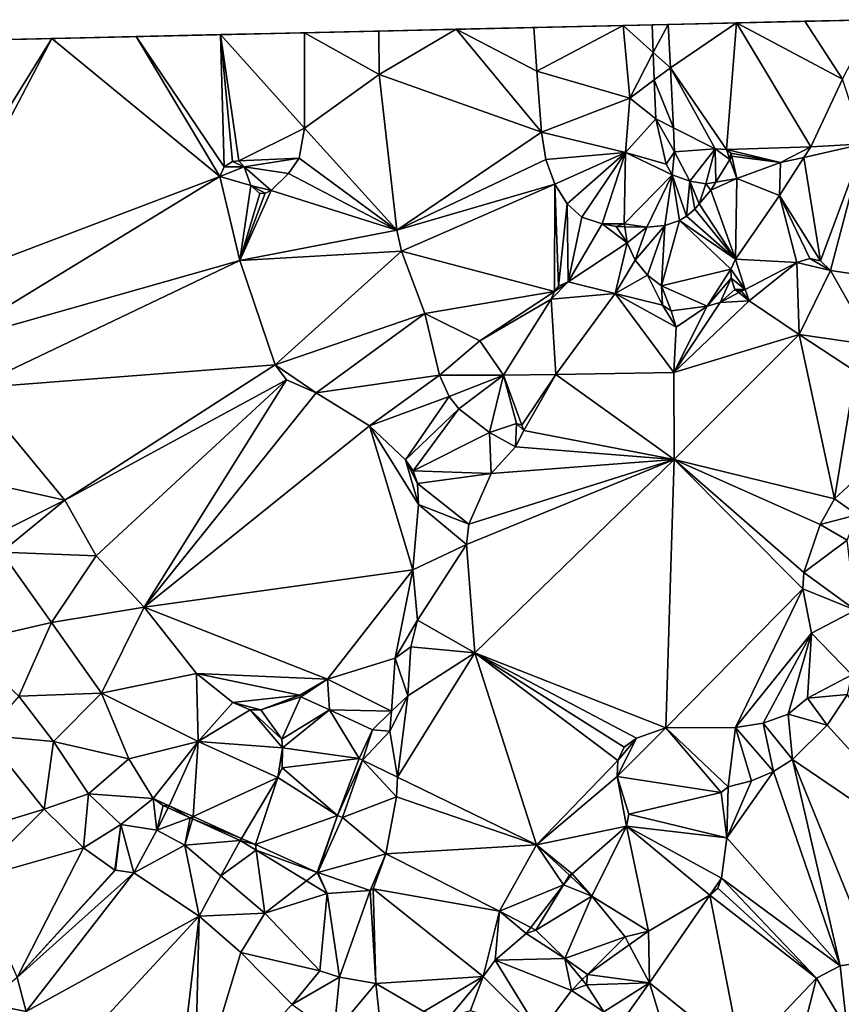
# Model space of a CAD drawing. Header units: inches. Extents: x 572956 to 573089, y 7035613 to 7035744.
# Tile 11 of 13: x 573001 to 573047, y 7035689 to 7035744. Entities that reach past the tile are written whole.
import ezdxf

# ---------------------------------------------------------------- set-up
doc = ezdxf.new("R2010")
doc.units = ezdxf.units.IN
doc.header["$MEASUREMENT"] = 0
doc.layers.add('Terreng_ortofoto', color=10, linetype='Continuous')

msp = doc.modelspace()

# ---------------------------------------------------------------- linework, layer by layer
at = {"layer": 'Terreng_ortofoto'}
for points in [[(573017.28, 7035742.833, 44), (573048.817, 7035743.554, 40.249), (572966.529, 7035741.673, 40.504)], [(573017.28, 7035742.833, 44), (573037.451, 7035743.294, 40.43), (573048.817, 7035743.554, 40.249)], [(573045.028, 7035743.467, 40.31), (573048.817, 7035743.554, 40.249), (573037.451, 7035743.294, 40.43)], [(573041.24, 7035743.38, 40.37), (573045.028, 7035743.467, 40.31), (573037.451, 7035743.294, 40.43)], [(573041.24, 7035743.38, 40.37), (573047.11, 7035740.26, 40.48), (573045.028, 7035743.467, 40.31)], [(573045.028, 7035743.467, 40.31), (573047.11, 7035740.26, 40.48), (573048.817, 7035743.554, 40.249)], [(573017.28, 7035742.833, 44), (573021.397, 7035742.927, 43), (573037.451, 7035743.294, 40.43)], [(573021.41, 7035740.522, 43), (573021.397, 7035742.927, 43), (573017.28, 7035742.833, 44)], [(573021.397, 7035742.927, 43), (573025.692, 7035743.025, 42.476), (573037.451, 7035743.294, 40.43)], [(573021.41, 7035740.522, 43), (573025.692, 7035743.025, 42.476), (573021.397, 7035742.927, 43)], [(573021.41, 7035740.522, 43), (573030.41, 7035737.311, 41.9), (573025.692, 7035743.025, 42.476)], [(573037.451, 7035743.294, 40.43), (573025.692, 7035743.025, 42.476), (573029.987, 7035743.123, 41.951)], [(573025.692, 7035743.025, 42.476), (573030.163, 7035740.704, 41.93), (573029.987, 7035743.123, 41.951)], [(573030.41, 7035737.311, 41.9), (573030.163, 7035740.704, 41.93), (573025.692, 7035743.025, 42.476)], [(573034.942, 7035743.236, 42), (573037.451, 7035743.294, 40.43), (573029.987, 7035743.123, 41.951)], [(573034.942, 7035743.236, 42), (573029.987, 7035743.123, 41.951), (573030.163, 7035740.704, 41.93)], [(573035.31, 7035739.212, 42), (573034.942, 7035743.236, 42), (573030.163, 7035740.704, 41.93)], [(573034.942, 7035743.236, 42), (573036.555, 7035743.273, 41), (573037.451, 7035743.294, 40.43)], [(573034.942, 7035743.236, 42), (573036.615, 7035741.739, 41), (573036.555, 7035743.273, 41)], [(573035.31, 7035739.212, 42), (573036.615, 7035741.739, 41), (573034.942, 7035743.236, 42)], [(573036.555, 7035743.273, 41), (573036.615, 7035741.739, 41), (573037.451, 7035743.294, 40.43)], [(573036.615, 7035741.739, 41), (573037.57, 7035740.885, 40.43), (573037.451, 7035743.294, 40.43)], [(573041.24, 7035743.38, 40.37), (573037.451, 7035743.294, 40.43), (573037.57, 7035740.885, 40.43)], [(573040.68, 7035736.351, 40.49), (573041.24, 7035743.38, 40.37), (573037.57, 7035740.885, 40.43)], [(573045.35, 7035736.51, 40.5), (573041.24, 7035743.38, 40.37), (573040.68, 7035736.351, 40.49)], [(573045.35, 7035736.51, 40.5), (573047.11, 7035740.26, 40.48), (573041.24, 7035743.38, 40.37)], [(572998.603, 7035742.406, 44), (573017.28, 7035742.833, 44), (572966.529, 7035741.673, 40.504)], [(572995.92, 7035728.542, 44), (573003.272, 7035742.512, 44), (572995.22, 7035729.562, 44)], [(572995.22, 7035729.562, 44), (573003.272, 7035742.512, 44), (572998.603, 7035742.406, 44)], [(572995.92, 7035728.542, 44), (573012.58, 7035734.852, 44), (573003.272, 7035742.512, 44)], [(572998.603, 7035742.406, 44), (573012.611, 7035742.726, 44), (573017.28, 7035742.833, 44)], [(572998.603, 7035742.406, 44), (573007.941, 7035742.619, 44), (573012.611, 7035742.726, 44)], [(572998.603, 7035742.406, 44), (573003.272, 7035742.512, 44), (573007.941, 7035742.619, 44)], [(573003.272, 7035742.512, 44), (573012.58, 7035734.852, 44), (573007.941, 7035742.619, 44)], [(573012.82, 7035735.392, 44), (573012.611, 7035742.726, 44), (573007.941, 7035742.619, 44)], [(573012.58, 7035734.852, 44), (573012.82, 7035735.392, 44), (573007.941, 7035742.619, 44)], [(573012.611, 7035742.726, 44), (573017.28, 7035737.542, 44), (573017.28, 7035742.833, 44)], [(573012.82, 7035735.392, 44), (573013.29, 7035735.692, 44), (573012.611, 7035742.726, 44)], [(573013.29, 7035735.692, 44), (573013.64, 7035735.722, 44), (573012.611, 7035742.726, 44)], [(573013.64, 7035735.722, 44), (573017.28, 7035737.542, 44), (573012.611, 7035742.726, 44)], [(573017.28, 7035737.542, 44), (573021.41, 7035740.522, 43), (573017.28, 7035742.833, 44)], [(573035.31, 7035739.212, 42), (573036.675, 7035740.222, 41), (573036.615, 7035741.739, 41)], [(573036.675, 7035740.222, 41), (573037.57, 7035740.885, 40.43), (573036.615, 7035741.739, 41)], [(573035.31, 7035739.212, 42), (573030.163, 7035740.704, 41.93), (573030.41, 7035737.311, 41.9)], [(573036.675, 7035740.222, 41), (573037.734, 7035737.563, 40.43), (573037.57, 7035740.885, 40.43)], [(573040.05, 7035736.4, 40.46), (573040.68, 7035736.351, 40.49), (573037.57, 7035740.885, 40.43)], [(573040.05, 7035736.4, 40.46), (573037.57, 7035740.885, 40.43), (573037.734, 7035737.563, 40.43)], [(573022.39, 7035731.882, 43), (573021.41, 7035740.522, 43), (573017.28, 7035737.542, 44)], [(573022.39, 7035731.882, 43), (573030.41, 7035737.311, 41.9), (573021.41, 7035740.522, 43)], [(573036.76, 7035738.052, 41), (573036.675, 7035740.222, 41), (573035.31, 7035739.212, 42)], [(573036.76, 7035738.052, 41), (573037.734, 7035737.563, 40.43), (573036.675, 7035740.222, 41)], [(573045.35, 7035736.51, 40.5), (573048.3, 7035736.672, 41), (573047.11, 7035740.26, 40.48)], [(573035.07, 7035736.192, 42), (573035.31, 7035739.212, 42), (573030.41, 7035737.311, 41.9)], [(573036.76, 7035738.052, 41), (573035.31, 7035739.212, 42), (573035.07, 7035736.192, 42)], [(573037.33, 7035735.542, 41), (573036.76, 7035738.052, 41), (573035.07, 7035736.192, 42)], [(573037.33, 7035735.542, 41), (573037.8, 7035736.22, 40.43), (573036.76, 7035738.052, 41)], [(573036.76, 7035738.052, 41), (573037.8, 7035736.22, 40.43), (573037.734, 7035737.563, 40.43)], [(573013.64, 7035735.722, 44), (573016.97, 7035735.872, 44), (573017.28, 7035737.542, 44)], [(573022.39, 7035731.882, 43), (573017.28, 7035737.542, 44), (573016.97, 7035735.872, 44)], [(573040.05, 7035736.4, 40.46), (573037.734, 7035737.563, 40.43), (573037.8, 7035736.22, 40.43)], [(573022.39, 7035731.882, 43), (573030.65, 7035735.811, 41.83), (573030.41, 7035737.311, 41.9)], [(573030.65, 7035735.811, 41.83), (573035.07, 7035736.192, 42), (573030.41, 7035737.311, 41.9)], [(573040.05, 7035736.4, 40.46), (573037.8, 7035736.22, 40.43), (573038.64, 7035734.602, 41)], [(573039.53, 7035734.462, 41), (573040.05, 7035736.4, 40.46), (573038.64, 7035734.602, 41)], [(573039.53, 7035734.462, 41), (573040.081, 7035734.551, 40.829), (573040.05, 7035736.4, 40.46)], [(573040.86, 7035735.8, 40.55), (573040.68, 7035736.351, 40.49), (573040.05, 7035736.4, 40.46)], [(573040.86, 7035735.8, 40.55), (573040.05, 7035736.4, 40.46), (573040.081, 7035734.551, 40.829)], [(573043.68, 7035735.632, 41), (573045.35, 7035736.51, 40.5), (573040.68, 7035736.351, 40.49)], [(573040.86, 7035735.8, 40.55), (573040.92, 7035736.16, 40.49), (573040.68, 7035736.351, 40.49)], [(573040.92, 7035736.16, 40.49), (573043.68, 7035735.632, 41), (573040.68, 7035736.351, 40.49)], [(573044.971, 7035735.923, 41), (573045.35, 7035736.51, 40.5), (573043.68, 7035735.632, 41)], [(573045.89, 7035730.192, 42), (573048.3, 7035736.672, 41), (573044.971, 7035735.923, 41)], [(573044.971, 7035735.923, 41), (573048.3, 7035736.672, 41), (573045.35, 7035736.51, 40.5)], [(573045.89, 7035730.192, 42), (573046.45, 7035729.642, 42), (573048.3, 7035736.672, 41)], [(573046.45, 7035729.642, 42), (573054.028, 7035728.517, 41.463), (573048.3, 7035736.672, 41)], [(573013.93, 7035735.392, 44), (573016.97, 7035735.872, 44), (573013.64, 7035735.722, 44)], [(573013.93, 7035735.392, 44), (573016.38, 7035735.032, 44), (573016.97, 7035735.872, 44)], [(573022.39, 7035731.882, 43), (573016.97, 7035735.872, 44), (573016.38, 7035735.032, 44)], [(573022.39, 7035731.882, 43), (573031.15, 7035734.44, 41.8), (573030.65, 7035735.811, 41.83)], [(573031.15, 7035734.44, 41.8), (573035.07, 7035736.192, 42), (573030.65, 7035735.811, 41.83)], [(573031.15, 7035734.44, 41.8), (573031.84, 7035733.34, 41.8), (573035.07, 7035736.192, 42)], [(573031.84, 7035733.34, 41.8), (573032.66, 7035732.601, 41.74), (573035.07, 7035736.192, 42)], [(573033.79, 7035732.23, 41.68), (573035.07, 7035736.192, 42), (573032.66, 7035732.601, 41.74)], [(573033.79, 7035732.23, 41.68), (573035.01, 7035732.242, 42), (573035.07, 7035736.192, 42)], [(573037.67, 7035734.962, 41), (573035.07, 7035736.192, 42), (573035.01, 7035732.242, 42)], [(573037.67, 7035734.962, 41), (573037.33, 7035735.542, 41), (573035.07, 7035736.192, 42)], [(573037.67, 7035734.962, 41), (573037.8, 7035736.22, 40.43), (573037.33, 7035735.542, 41)], [(573038.64, 7035734.602, 41), (573037.8, 7035736.22, 40.43), (573037.67, 7035734.962, 41)], [(573041.26, 7035734.742, 41), (573040.86, 7035735.8, 40.55), (573040.081, 7035734.551, 40.829)], [(573040.86, 7035735.8, 40.55), (573040.98, 7035735.99, 40.55), (573040.92, 7035736.16, 40.49)], [(573041.26, 7035734.742, 41), (573040.98, 7035735.99, 40.55), (573040.86, 7035735.8, 40.55)], [(573040.92, 7035736.16, 40.49), (573040.98, 7035735.99, 40.55), (573043.68, 7035735.632, 41)], [(573041.26, 7035734.742, 41), (573043.68, 7035735.632, 41), (573040.98, 7035735.99, 40.55)], [(573045.89, 7035730.192, 42), (573044.971, 7035735.923, 41), (573043.61, 7035733.811, 40.88)], [(573043.61, 7035733.811, 40.88), (573044.971, 7035735.923, 41), (573043.68, 7035735.632, 41)], [(573012.58, 7035734.852, 44), (573014.3, 7035734.362, 44), (573013.93, 7035735.392, 44)], [(573012.58, 7035734.852, 44), (573013.93, 7035735.392, 44), (573012.82, 7035735.392, 44)], [(573013.93, 7035735.392, 44), (573013.29, 7035735.692, 44), (573012.82, 7035735.392, 44)], [(573013.93, 7035735.392, 44), (573013.64, 7035735.722, 44), (573013.29, 7035735.692, 44)], [(573013.93, 7035735.392, 44), (573015.43, 7035734.092, 44), (573016.38, 7035735.032, 44)], [(573013.93, 7035735.392, 44), (573014.3, 7035734.362, 44), (573015.43, 7035734.092, 44)], [(573043.61, 7035733.811, 40.88), (573043.68, 7035735.632, 41), (573041.26, 7035734.742, 41)], [(572997.39, 7035725.592, 44), (573012.58, 7035734.852, 44), (572995.92, 7035728.542, 44)], [(572997.39, 7035725.592, 44), (573013.69, 7035730.212, 44), (573012.58, 7035734.852, 44)], [(573012.58, 7035734.852, 44), (573013.69, 7035730.212, 44), (573014.3, 7035734.362, 44)], [(573022.39, 7035731.882, 43), (573016.38, 7035735.032, 44), (573015.43, 7035734.092, 44)], [(573036.26, 7035732.05, 41.62), (573037.67, 7035734.962, 41), (573035.01, 7035732.242, 42)], [(573037.25, 7035732.15, 41.55), (573037.67, 7035734.962, 41), (573036.26, 7035732.05, 41.62)], [(573037.25, 7035732.15, 41.55), (573038.07, 7035732.43, 41.49), (573037.67, 7035734.962, 41)], [(573038.07, 7035732.43, 41.49), (573038.46, 7035732.67, 41.4), (573037.67, 7035734.962, 41)], [(573038.64, 7035734.602, 41), (573037.67, 7035734.962, 41), (573038.46, 7035732.67, 41.4)], [(573039.8, 7035734.101, 40.93), (573041.17, 7035730.28, 41.75), (573041.26, 7035734.742, 41)], [(573039.8, 7035734.101, 40.93), (573041.26, 7035734.742, 41), (573040.081, 7035734.551, 40.829)], [(573043.61, 7035733.811, 40.88), (573041.26, 7035734.742, 41), (573041.17, 7035730.28, 41.75)], [(573014.3, 7035734.362, 44), (573013.69, 7035730.212, 44), (573014.79, 7035733.912, 44)], [(573014.3, 7035734.362, 44), (573014.79, 7035733.912, 44), (573015.09, 7035733.942, 44)], [(573014.3, 7035734.362, 44), (573015.09, 7035733.942, 44), (573015.43, 7035734.092, 44)], [(573022.39, 7035731.882, 43), (573022.66, 7035730.722, 43), (573031.15, 7035734.44, 41.8)], [(573022.66, 7035730.722, 43), (573031.13, 7035728.48, 42.25), (573031.15, 7035734.44, 41.8)], [(573031.15, 7035734.44, 41.8), (573031.13, 7035728.48, 42.25), (573031.36, 7035728.79, 42.19)], [(573031.15, 7035734.44, 41.8), (573031.36, 7035728.79, 42.19), (573031.84, 7035733.34, 41.8)], [(573038.64, 7035734.602, 41), (573038.46, 7035732.67, 41.4), (573038.93, 7035733.05, 41.27)], [(573039.17, 7035733.351, 41.18), (573038.64, 7035734.602, 41), (573038.93, 7035733.05, 41.27)], [(573039.53, 7035734.462, 41), (573038.64, 7035734.602, 41), (573039.17, 7035733.351, 41.18)], [(573039.53, 7035734.462, 41), (573039.17, 7035733.351, 41.18), (573039.8, 7035734.101, 40.93)], [(573039.53, 7035734.462, 41), (573039.8, 7035734.101, 40.93), (573040.081, 7035734.551, 40.829)], [(573013.69, 7035730.212, 44), (573022.39, 7035731.882, 43), (573015.43, 7035734.092, 44)], [(573013.69, 7035730.212, 44), (573015.43, 7035734.092, 44), (573015.09, 7035733.942, 44)], [(573013.69, 7035730.212, 44), (573015.09, 7035733.942, 44), (573014.79, 7035733.912, 44)], [(573039.8, 7035734.101, 40.93), (573039.17, 7035733.351, 41.18), (573041.17, 7035730.28, 41.75)], [(573044.58, 7035730.092, 42), (573043.61, 7035733.811, 40.88), (573041.17, 7035730.28, 41.75)], [(573045.3, 7035730.312, 42), (573045.89, 7035730.192, 42), (573043.61, 7035733.811, 40.88)], [(573045.3, 7035730.312, 42), (573043.61, 7035733.811, 40.88), (573044.58, 7035730.092, 42)], [(573031.89, 7035729.03, 42.19), (573031.84, 7035733.34, 41.8), (573031.36, 7035728.79, 42.19)], [(573031.89, 7035729.03, 42.19), (573032.66, 7035732.601, 41.74), (573031.84, 7035733.34, 41.8)], [(573041.17, 7035730.28, 41.75), (573038.93, 7035733.05, 41.27), (573038.46, 7035732.67, 41.4)], [(573041.17, 7035730.28, 41.75), (573039.17, 7035733.351, 41.18), (573038.93, 7035733.05, 41.27)], [(573033.79, 7035732.23, 41.68), (573032.66, 7035732.601, 41.74), (573031.89, 7035729.03, 42.19)], [(573041.17, 7035730.28, 41.75), (573038.46, 7035732.67, 41.4), (573038.07, 7035732.43, 41.49)], [(573035.16, 7035731.182, 42), (573033.79, 7035732.23, 41.68), (573031.89, 7035729.03, 42.19)], [(573034.56, 7035732.08, 41.68), (573035.01, 7035732.242, 42), (573033.79, 7035732.23, 41.68)], [(573034.56, 7035732.08, 41.68), (573033.79, 7035732.23, 41.68), (573035.16, 7035731.182, 42)], [(573034.56, 7035732.08, 41.68), (573035.034, 7035732.072, 41.663), (573035.01, 7035732.242, 42)], [(573034.56, 7035732.08, 41.68), (573035.16, 7035731.182, 42), (573035.034, 7035732.072, 41.663)], [(573035.034, 7035732.072, 41.663), (573036.26, 7035732.05, 41.62), (573035.01, 7035732.242, 42)], [(573035.034, 7035732.072, 41.663), (573035.16, 7035731.182, 42), (573036.26, 7035732.05, 41.62)], [(573035.16, 7035731.182, 42), (573035.61, 7035730.222, 42), (573036.26, 7035732.05, 41.62)], [(573035.61, 7035730.222, 42), (573036.3, 7035729.382, 42), (573037.25, 7035732.15, 41.55)], [(573035.61, 7035730.222, 42), (573037.25, 7035732.15, 41.55), (573036.26, 7035732.05, 41.62)], [(573036.3, 7035729.382, 42), (573037.07, 7035728.792, 42), (573037.25, 7035732.15, 41.55)], [(573037.07, 7035728.792, 42), (573038.07, 7035732.43, 41.49), (573037.25, 7035732.15, 41.55)], [(573040.92, 7035729.72, 41.81), (573038.07, 7035732.43, 41.49), (573037.07, 7035728.792, 42)], [(573040.92, 7035729.72, 41.81), (573041.17, 7035730.28, 41.75), (573038.07, 7035732.43, 41.49)], [(573013.69, 7035730.212, 44), (573022.66, 7035730.722, 43), (573022.39, 7035731.882, 43)], [(573035.16, 7035731.182, 42), (573031.89, 7035729.03, 42.19), (573034.51, 7035728.38, 42.155)], [(573035.16, 7035731.182, 42), (573034.51, 7035728.38, 42.155), (573035.61, 7035730.222, 42)], [(573015.64, 7035724.422, 44), (573022.66, 7035730.722, 43), (573013.69, 7035730.212, 44)], [(573015.64, 7035724.422, 44), (573023.94, 7035727.262, 43), (573022.66, 7035730.722, 43)], [(573022.66, 7035730.722, 43), (573023.94, 7035727.262, 43), (573031.13, 7035728.48, 42.25)], [(573045.3, 7035730.312, 42), (573044.58, 7035730.092, 42), (573046.45, 7035729.642, 42)], [(573045.3, 7035730.312, 42), (573046.45, 7035729.642, 42), (573045.89, 7035730.192, 42)], [(572998.85, 7035723.132, 44), (573013.69, 7035730.212, 44), (572997.39, 7035725.592, 44)], [(572998.85, 7035723.132, 44), (573015.64, 7035724.422, 44), (573013.69, 7035730.212, 44)], [(573034.51, 7035728.38, 42.155), (573036.3, 7035729.382, 42), (573035.61, 7035730.222, 42)], [(573040.92, 7035729.72, 41.81), (573041.721, 7035728.605, 42), (573041.17, 7035730.28, 41.75)], [(573044.58, 7035730.092, 42), (573041.17, 7035730.28, 41.75), (573041.721, 7035728.605, 42)], [(573041.93, 7035727.97, 42.13), (573044.58, 7035730.092, 42), (573041.721, 7035728.605, 42)], [(573044.71, 7035726.11, 42.06), (573044.58, 7035730.092, 42), (573041.93, 7035727.97, 42.13)], [(573044.71, 7035726.11, 42.06), (573046.45, 7035729.642, 42), (573044.58, 7035730.092, 42)], [(573037.13, 7035727.73, 42.12), (573036.3, 7035729.382, 42), (573034.51, 7035728.38, 42.155)], [(573037.13, 7035727.73, 42.12), (573037.07, 7035728.792, 42), (573036.3, 7035729.382, 42)], [(573039.61, 7035727.672, 42), (573040.92, 7035729.72, 41.81), (573037.07, 7035728.792, 42)], [(573039.61, 7035727.672, 42), (573040.94, 7035729.23, 41.88), (573040.92, 7035729.72, 41.81)], [(573039.61, 7035727.672, 42), (573040.33, 7035727.882, 42), (573040.94, 7035729.23, 41.88)], [(573040.33, 7035727.882, 42), (573041.14, 7035728.601, 41.94), (573040.94, 7035729.23, 41.88)], [(573040.92, 7035729.72, 41.81), (573040.94, 7035729.23, 41.88), (573041.721, 7035728.605, 42)], [(573040.94, 7035729.23, 41.88), (573041.14, 7035728.601, 41.94), (573041.721, 7035728.605, 42)], [(573044.71, 7035726.11, 42.06), (573048.8, 7035725.502, 42), (573046.45, 7035729.642, 42)], [(573048.8, 7035725.502, 42), (573054.028, 7035728.517, 41.463), (573046.45, 7035729.642, 42)], [(573034.51, 7035728.38, 42.155), (573031.89, 7035729.03, 42.19), (573030.95, 7035728.061, 42.25)], [(573031.89, 7035729.03, 42.19), (573031.13, 7035728.48, 42.25), (573030.95, 7035728.061, 42.25)], [(573031.89, 7035729.03, 42.19), (573031.36, 7035728.79, 42.19), (573031.13, 7035728.48, 42.25)], [(573037.13, 7035727.73, 42.12), (573037.61, 7035727.41, 42.19), (573037.07, 7035728.792, 42)], [(573039.61, 7035727.672, 42), (573037.07, 7035728.792, 42), (573037.61, 7035727.41, 42.19)], [(573026.991, 7035725.744, 42.5), (573031.13, 7035728.48, 42.25), (573023.94, 7035727.262, 43)], [(573026.991, 7035725.744, 42.5), (573030.95, 7035728.061, 42.25), (573031.13, 7035728.48, 42.25)], [(573031.21, 7035723.89, 42.44), (573034.51, 7035728.38, 42.155), (573030.95, 7035728.061, 42.25)], [(573037.75, 7035723.99, 42.12), (573034.51, 7035728.38, 42.155), (573031.21, 7035723.89, 42.44)], [(573037.75, 7035723.99, 42.12), (573037.89, 7035726.51, 42.19), (573034.51, 7035728.38, 42.155)], [(573037.89, 7035726.51, 42.19), (573037.13, 7035727.73, 42.12), (573034.51, 7035728.38, 42.155)], [(573040.33, 7035727.882, 42), (573041.366, 7035728.421, 42), (573041.14, 7035728.601, 41.94)], [(573040.33, 7035727.882, 42), (573041.93, 7035727.97, 42.13), (573041.366, 7035728.421, 42)], [(573041.515, 7035728.498, 42), (573041.721, 7035728.605, 42), (573041.14, 7035728.601, 41.94)], [(573041.515, 7035728.498, 42), (573041.14, 7035728.601, 41.94), (573041.366, 7035728.421, 42)], [(573041.93, 7035727.97, 42.13), (573041.515, 7035728.498, 42), (573041.366, 7035728.421, 42)], [(573041.93, 7035727.97, 42.13), (573041.721, 7035728.605, 42), (573041.515, 7035728.498, 42)], [(573028.31, 7035723.851, 42.44), (573030.95, 7035728.061, 42.25), (573026.991, 7035725.744, 42.5)], [(573031.21, 7035723.89, 42.44), (573030.95, 7035728.061, 42.25), (573028.31, 7035723.851, 42.44)], [(573037.89, 7035726.51, 42.19), (573037.61, 7035727.41, 42.19), (573037.13, 7035727.73, 42.12)], [(573039.61, 7035727.672, 42), (573037.61, 7035727.41, 42.19), (573037.89, 7035726.51, 42.19)], [(573044.71, 7035726.11, 42.06), (573041.93, 7035727.97, 42.13), (573037.75, 7035723.99, 42.12)], [(573040.33, 7035727.882, 42), (573037.75, 7035723.99, 42.12), (573041.93, 7035727.97, 42.13)], [(573039.61, 7035727.672, 42), (573037.75, 7035723.99, 42.12), (573040.33, 7035727.882, 42)], [(573039.61, 7035727.672, 42), (573037.89, 7035726.51, 42.19), (573037.75, 7035723.99, 42.12)], [(573017.93, 7035722.862, 44), (573023.94, 7035727.262, 43), (573015.64, 7035724.422, 44)], [(573017.93, 7035722.862, 44), (573024.76, 7035723.852, 43), (573023.94, 7035727.262, 43)], [(573024.76, 7035723.852, 43), (573026.991, 7035725.744, 42.5), (573023.94, 7035727.262, 43)], [(573044.71, 7035726.11, 42.06), (573037.75, 7035723.99, 42.12), (573037.77, 7035719.17, 42.31)], [(573044.71, 7035726.11, 42.06), (573037.77, 7035719.17, 42.31), (573046.66, 7035716.992, 42)], [(573044.71, 7035726.11, 42.06), (573046.66, 7035716.992, 42), (573047.825, 7035724.055, 41.97)], [(573044.71, 7035726.11, 42.06), (573047.825, 7035724.055, 41.97), (573048.8, 7035725.502, 42)], [(573028.31, 7035723.851, 42.44), (573026.991, 7035725.744, 42.5), (573024.76, 7035723.852, 43)], [(572998.85, 7035723.132, 44), (573003.99, 7035716.922, 44), (573015.64, 7035724.422, 44)], [(573003.99, 7035716.922, 44), (573016.28, 7035723.583, 44), (573015.64, 7035724.422, 44)], [(573017.93, 7035722.862, 44), (573015.64, 7035724.422, 44), (573016.28, 7035723.583, 44)], [(573017.93, 7035722.862, 44), (573020.88, 7035721.042, 44), (573024.76, 7035723.852, 43)], [(573020.88, 7035721.042, 44), (573025.3, 7035722.662, 43), (573024.76, 7035723.852, 43)], [(573028.31, 7035723.851, 42.44), (573024.76, 7035723.852, 43), (573025.3, 7035722.662, 43)], [(573025.84, 7035721.972, 43), (573028.31, 7035723.851, 42.44), (573025.3, 7035722.662, 43)], [(573025.84, 7035721.972, 43), (573027.54, 7035720.662, 43), (573028.31, 7035723.851, 42.44)], [(573028.31, 7035723.851, 42.44), (573027.54, 7035720.662, 43), (573029.03, 7035721.172, 43)], [(573031.21, 7035723.89, 42.44), (573028.31, 7035723.851, 42.44), (573029.33, 7035721.083, 43)], [(573028.31, 7035723.851, 42.44), (573029.03, 7035721.172, 43), (573029.33, 7035721.083, 43)], [(573031.21, 7035723.89, 42.44), (573029.33, 7035721.083, 43), (573029.44, 7035720.782, 43)], [(573031.21, 7035723.89, 42.44), (573029.44, 7035720.782, 43), (573037.77, 7035719.17, 42.31)], [(573037.75, 7035723.99, 42.12), (573031.21, 7035723.89, 42.44), (573037.77, 7035719.17, 42.31)], [(573047.825, 7035724.055, 41.97), (573046.66, 7035716.992, 42), (573047.86, 7035718.102, 42)], [(573003.99, 7035716.922, 44), (573005.73, 7035713.833, 44), (573016.28, 7035723.583, 44)], [(573008.38, 7035710.992, 44), (573016.28, 7035723.583, 44), (573005.73, 7035713.833, 44)], [(573008.38, 7035710.992, 44), (573017.93, 7035722.862, 44), (573016.28, 7035723.583, 44)], [(572998.85, 7035723.132, 44), (572999.48, 7035717.912, 43), (573003.99, 7035716.922, 44)], [(573008.38, 7035710.992, 44), (573020.88, 7035721.042, 44), (573017.93, 7035722.862, 44)], [(573020.88, 7035721.042, 44), (573022.88, 7035719.162, 44), (573025.3, 7035722.662, 43)], [(573025.84, 7035721.972, 43), (573025.3, 7035722.662, 43), (573022.88, 7035719.162, 44)], [(573025.84, 7035721.972, 43), (573022.88, 7035719.162, 44), (573023.31, 7035718.552, 44)], [(573025.84, 7035721.972, 43), (573023.31, 7035718.552, 44), (573027.54, 7035720.662, 43)], [(573008.38, 7035710.992, 44), (573023.28, 7035713.052, 44), (573020.88, 7035721.042, 44)], [(573020.88, 7035721.042, 44), (573023.6, 7035716.672, 44), (573022.88, 7035719.162, 44)], [(573020.88, 7035721.042, 44), (573023.28, 7035713.052, 44), (573023.6, 7035716.672, 44)], [(573027.54, 7035720.662, 43), (573028.98, 7035719.872, 43), (573029.03, 7035721.172, 43)], [(573028.98, 7035719.872, 43), (573029.44, 7035720.782, 43), (573029.03, 7035721.172, 43)], [(573029.44, 7035720.782, 43), (573029.33, 7035721.083, 43), (573029.03, 7035721.172, 43)], [(573027.54, 7035720.662, 43), (573023.31, 7035718.552, 44), (573027.62, 7035718.392, 43)], [(573027.54, 7035720.662, 43), (573027.62, 7035718.392, 43), (573028.98, 7035719.872, 43)], [(573028.98, 7035719.872, 43), (573037.77, 7035719.17, 42.31), (573029.44, 7035720.782, 43)], [(573028.98, 7035719.872, 43), (573027.62, 7035718.392, 43), (573037.77, 7035719.17, 42.31)], [(573023.54, 7035717.833, 44), (573023.31, 7035718.552, 44), (573022.88, 7035719.162, 44)], [(573023.54, 7035717.833, 44), (573022.88, 7035719.162, 44), (573023.6, 7035716.672, 44)], [(573026.73, 7035708.452, 43), (573037.77, 7035719.17, 42.31), (573026.26, 7035714.462, 43)], [(573037.77, 7035719.17, 42.31), (573026.38, 7035715.592, 43), (573026.26, 7035714.462, 43)], [(573037.77, 7035719.17, 42.31), (573027.62, 7035718.392, 43), (573026.38, 7035715.592, 43)], [(573037.32, 7035704.302, 42), (573037.77, 7035719.17, 42.31), (573026.73, 7035708.452, 43)], [(573037.32, 7035704.302, 42), (573044.91, 7035712.002, 42), (573037.77, 7035719.17, 42.31)], [(573045.87, 7035715.573, 42), (573046.66, 7035716.992, 42), (573037.77, 7035719.17, 42.31)], [(573045.87, 7035715.573, 42), (573037.77, 7035719.17, 42.31), (573044.96, 7035712.912, 42)], [(573044.96, 7035712.912, 42), (573037.77, 7035719.17, 42.31), (573044.91, 7035712.002, 42)], [(573023.54, 7035717.833, 44), (573027.62, 7035718.392, 43), (573023.31, 7035718.552, 44)], [(573023.54, 7035717.833, 44), (573026.38, 7035715.592, 43), (573027.62, 7035718.392, 43)], [(573000.12, 7035714.992, 43), (573003.99, 7035716.922, 44), (572999.48, 7035717.912, 43)], [(573023.54, 7035717.833, 44), (573023.6, 7035716.672, 44), (573026.38, 7035715.592, 43)], [(573046.66, 7035716.992, 42), (573047.92, 7035716.112, 41), (573047.86, 7035718.102, 42)], [(573000.48, 7035714.032, 43), (573003.99, 7035716.922, 44), (573000.12, 7035714.992, 43)], [(573000.48, 7035714.032, 43), (573005.73, 7035713.833, 44), (573003.99, 7035716.922, 44)], [(573023.28, 7035713.052, 44), (573026.26, 7035714.462, 43), (573023.6, 7035716.672, 44)], [(573026.26, 7035714.462, 43), (573026.38, 7035715.592, 43), (573023.6, 7035716.672, 44)], [(573045.87, 7035715.573, 42), (573047.92, 7035716.112, 41), (573046.66, 7035716.992, 42)], [(573047.37, 7035714.702, 41), (573047.92, 7035716.112, 41), (573045.87, 7035715.573, 42)], [(573047.37, 7035714.702, 41), (573045.87, 7035715.573, 42), (573044.96, 7035712.912, 42)], [(573047.83, 7035710.812, 41), (573047.37, 7035714.702, 41), (573044.96, 7035712.912, 42)], [(573003.25, 7035710.127, 43), (573000.48, 7035714.032, 43), (572998.28, 7035708.992, 42)], [(573003.25, 7035710.127, 43), (573005.73, 7035713.833, 44), (573000.48, 7035714.032, 43)], [(573023.54, 7035710.262, 44), (573026.26, 7035714.462, 43), (573023.28, 7035713.052, 44)], [(573023.54, 7035710.262, 44), (573026.73, 7035708.452, 43), (573026.26, 7035714.462, 43)], [(573003.25, 7035710.127, 43), (573008.38, 7035710.992, 44), (573005.73, 7035713.833, 44)], [(573008.38, 7035710.992, 44), (573018.55, 7035707.002, 44), (573023.28, 7035713.052, 44)], [(573022.3, 7035708.162, 44), (573023.28, 7035713.052, 44), (573018.55, 7035707.002, 44)], [(573022.3, 7035708.162, 44), (573023.54, 7035710.262, 44), (573023.28, 7035713.052, 44)], [(573047.83, 7035710.812, 41), (573044.96, 7035712.912, 42), (573044.91, 7035712.002, 42)], [(573041.18, 7035704.323, 42), (573044.91, 7035712.002, 42), (573037.32, 7035704.302, 42)], [(573041.18, 7035704.323, 42), (573045.4, 7035709.552, 42), (573044.91, 7035712.002, 42)], [(573045.4, 7035709.552, 42), (573047.83, 7035710.812, 41), (573044.91, 7035712.002, 42)], [(573006.02, 7035706.222, 43), (573008.38, 7035710.992, 44), (573003.25, 7035710.127, 43)], [(573006.02, 7035706.222, 43), (573011.29, 7035707.302, 44), (573008.38, 7035710.992, 44)], [(573011.29, 7035707.302, 44), (573018.55, 7035707.002, 44), (573008.38, 7035710.992, 44)], [(573047.63, 7035707.242, 41), (573047.83, 7035710.812, 41), (573045.4, 7035709.552, 42)], [(573001.43, 7035706.052, 42), (573003.25, 7035710.127, 43), (572998.28, 7035708.992, 42)], [(573006.02, 7035706.222, 43), (573003.25, 7035710.127, 43), (573001.43, 7035706.052, 42)], [(573022.3, 7035708.162, 44), (573023.17, 7035708.792, 44), (573023.54, 7035710.262, 44)], [(573023.17, 7035708.792, 44), (573026.73, 7035708.452, 43), (573023.54, 7035710.262, 44)], [(573041.18, 7035704.323, 42), (573042.72, 7035704.552, 42), (573045.4, 7035709.552, 42)], [(573044.1, 7035705.052, 42), (573045.4, 7035709.552, 42), (573042.72, 7035704.552, 42)], [(573044.1, 7035705.052, 42), (573045.17, 7035705.932, 42), (573045.4, 7035709.552, 42)], [(573047.63, 7035707.242, 41), (573045.4, 7035709.552, 42), (573045.17, 7035705.932, 42)], [(573022.3, 7035708.162, 44), (573023, 7035706.073, 43), (573023.17, 7035708.792, 44)], [(573023, 7035706.073, 43), (573026.73, 7035708.452, 43), (573023.17, 7035708.792, 44)], [(573022.1, 7035705.212, 43), (573022.3, 7035708.162, 44), (573018.55, 7035707.002, 44)], [(573022.1, 7035705.212, 43), (573023, 7035706.073, 43), (573022.3, 7035708.162, 44)], [(573022.44, 7035701.562, 43), (573030.145, 7035697.816, 42.02), (573026.73, 7035708.452, 43)], [(573022.44, 7035701.562, 43), (573026.73, 7035708.452, 43), (573023, 7035706.073, 43)], [(573034.66, 7035702.482, 42), (573035.01, 7035703.222, 42), (573026.73, 7035708.452, 43)], [(573034.66, 7035702.482, 42), (573026.73, 7035708.452, 43), (573030.145, 7035697.816, 42.02)], [(573035.01, 7035703.222, 42), (573035.68, 7035703.722, 42), (573026.73, 7035708.452, 43)], [(573037.32, 7035704.302, 42), (573026.73, 7035708.452, 43), (573035.68, 7035703.722, 42)], [(573006.02, 7035706.222, 43), (573011.37, 7035703.545, 43.29), (573011.29, 7035707.302, 44)], [(573011.29, 7035707.302, 44), (573011.37, 7035703.545, 43.29), (573013.3, 7035705.692, 44)], [(573011.29, 7035707.302, 44), (573013.3, 7035705.692, 44), (573017.01, 7035706.112, 44)], [(573011.29, 7035707.302, 44), (573017.01, 7035706.112, 44), (573018.55, 7035707.002, 44)], [(573018.55, 7035707.002, 44), (573017.01, 7035706.112, 44), (573017.08, 7035706.015, 43.29)], [(573018.55, 7035707.002, 44), (573017.08, 7035706.015, 43.29), (573018.654, 7035705.302, 43.29)], [(573022.1, 7035705.212, 43), (573018.55, 7035707.002, 44), (573018.654, 7035705.302, 43.29)], [(573047.63, 7035707.242, 41), (573045.17, 7035705.932, 42), (573047.38, 7035706.152, 41)], [(573001.43, 7035706.052, 42), (572999.55, 7035703.892, 41), (573003.35, 7035703.542, 42)], [(573006.02, 7035706.222, 43), (573001.43, 7035706.052, 42), (573003.35, 7035703.542, 42)], [(573006.02, 7035706.222, 43), (573003.35, 7035703.542, 42), (573007.53, 7035702.583, 43)], [(573006.02, 7035706.222, 43), (573007.53, 7035702.583, 43), (573011.37, 7035703.545, 43.29)], [(573013.3, 7035705.692, 44), (573014.85, 7035705.292, 44), (573017.01, 7035706.112, 44)], [(573014.85, 7035705.292, 44), (573017.08, 7035706.015, 43.29), (573017.01, 7035706.112, 44)], [(573014.85, 7035705.292, 44), (573016.027, 7035703.677, 43.29), (573017.08, 7035706.015, 43.29)], [(573018.654, 7035705.302, 43.29), (573017.08, 7035706.015, 43.29), (573016.027, 7035703.677, 43.29)], [(573022.44, 7035701.562, 43), (573023, 7035706.073, 43), (573022, 7035704.112, 43)], [(573022, 7035704.112, 43), (573023, 7035706.073, 43), (573022.1, 7035705.212, 43)], [(573044.1, 7035705.052, 42), (573046.26, 7035704.452, 41), (573045.17, 7035705.932, 42)], [(573045.17, 7035705.932, 42), (573046.26, 7035704.452, 41), (573047.38, 7035706.152, 41)], [(573053.965, 7035695.992, 40), (573047.38, 7035706.152, 41), (573046.26, 7035704.452, 41)], [(573011.37, 7035703.545, 43.29), (573014.26, 7035705.292, 44), (573013.3, 7035705.692, 44)], [(573016.06, 7035703.185, 43.29), (573014.26, 7035705.292, 44), (573011.37, 7035703.545, 43.29)], [(573014.26, 7035705.292, 44), (573014.85, 7035705.292, 44), (573013.3, 7035705.692, 44)], [(573014.26, 7035705.292, 44), (573016.027, 7035703.677, 43.29), (573014.85, 7035705.292, 44)], [(573016.06, 7035703.185, 43.29), (573016.027, 7035703.677, 43.29), (573014.26, 7035705.292, 44)], [(573016.06, 7035703.185, 43.29), (573018.654, 7035705.302, 43.29), (573016.027, 7035703.677, 43.29)], [(573020.314, 7035702.587, 43.29), (573018.654, 7035705.302, 43.29), (573016.06, 7035703.185, 43.29)], [(573020.314, 7035702.587, 43.29), (573021.044, 7035704.187, 43.29), (573018.654, 7035705.302, 43.29)], [(573021.044, 7035704.187, 43.29), (573022.1, 7035705.212, 43), (573018.654, 7035705.302, 43.29)], [(573021.044, 7035704.187, 43.29), (573022, 7035704.112, 43), (573022.1, 7035705.212, 43)], [(573044.34, 7035702.542, 41), (573044.1, 7035705.052, 42), (573042.72, 7035704.552, 42)], [(573044.34, 7035702.542, 41), (573046.26, 7035704.452, 41), (573044.1, 7035705.052, 42)], [(573020.314, 7035702.587, 43.29), (573020.483, 7035702.507, 43.29), (573021.044, 7035704.187, 43.29)], [(573020.483, 7035702.507, 43.29), (573022, 7035704.112, 43), (573021.044, 7035704.187, 43.29)], [(573020.483, 7035702.507, 43.29), (573022.44, 7035701.562, 43), (573022, 7035704.112, 43)], [(573034.61, 7035701.592, 42), (573037.32, 7035704.302, 42), (573035.68, 7035703.722, 42)], [(573040.38, 7035700.702, 41), (573037.32, 7035704.302, 42), (573034.61, 7035701.592, 42)], [(573040.77, 7035701.022, 41), (573041.18, 7035704.323, 42), (573037.32, 7035704.302, 42)], [(573040.38, 7035700.702, 41), (573040.77, 7035701.022, 41), (573037.32, 7035704.302, 42)], [(573042.07, 7035701.352, 41), (573041.18, 7035704.323, 42), (573040.77, 7035701.022, 41)], [(573043.29, 7035701.882, 41), (573042.72, 7035704.552, 42), (573041.18, 7035704.323, 42)], [(573043.29, 7035701.882, 41), (573041.18, 7035704.323, 42), (573042.07, 7035701.352, 41)], [(573043.29, 7035701.882, 41), (573044.34, 7035702.542, 41), (573042.72, 7035704.552, 42)], [(573044.34, 7035702.542, 41), (573053.965, 7035695.992, 40), (573046.26, 7035704.452, 41)], [(573002.83, 7035699.782, 41), (572999.55, 7035703.892, 41), (572995.79, 7035697.64, 40.24)], [(573002.83, 7035699.782, 41), (573003.35, 7035703.542, 42), (572999.55, 7035703.892, 41)], [(573034.66, 7035702.482, 42), (573034.61, 7035701.592, 42), (573035.68, 7035703.722, 42)], [(573034.66, 7035702.482, 42), (573035.68, 7035703.722, 42), (573035.01, 7035703.222, 42)], [(573002.83, 7035699.782, 41), (573005.3, 7035700.642, 42), (573003.35, 7035703.542, 42)], [(573005.3, 7035700.642, 42), (573007.53, 7035702.583, 43), (573003.35, 7035703.542, 42)], [(573008.88, 7035700.372, 43), (573011.37, 7035703.545, 43.29), (573007.53, 7035702.583, 43)], [(573008.88, 7035700.372, 43), (573009.766, 7035699.98, 43.219), (573011.37, 7035703.545, 43.29)], [(573009.766, 7035699.98, 43.219), (573011.103, 7035699.376, 43.219), (573011.37, 7035703.545, 43.29)], [(573011.103, 7035699.376, 43.219), (573015.8, 7035701.544, 43.29), (573011.37, 7035703.545, 43.29)], [(573015.8, 7035701.544, 43.29), (573016.06, 7035703.185, 43.29), (573011.37, 7035703.545, 43.29)], [(573015.8, 7035701.544, 43.29), (573016.041, 7035702.075, 43.29), (573016.06, 7035703.185, 43.29)], [(573020.314, 7035702.587, 43.29), (573016.06, 7035703.185, 43.29), (573016.041, 7035702.075, 43.29)], [(573005.3, 7035700.642, 42), (573008.88, 7035700.372, 43), (573007.53, 7035702.583, 43)], [(573020.314, 7035702.587, 43.29), (573016.041, 7035702.075, 43.29), (573019.105, 7035699.441, 43.2)], [(573020.314, 7035702.587, 43.29), (573019.105, 7035699.441, 43.2), (573020.483, 7035702.507, 43.29)], [(573019.105, 7035699.441, 43.2), (573019.375, 7035699.321, 43.2), (573020.483, 7035702.507, 43.29)], [(573019.375, 7035699.321, 43.2), (573022.37, 7035700.462, 43), (573020.483, 7035702.507, 43.29)], [(573022.37, 7035700.462, 43), (573022.44, 7035701.562, 43), (573020.483, 7035702.507, 43.29)], [(573034.66, 7035702.482, 42), (573030.145, 7035697.816, 42.02), (573034.61, 7035701.592, 42)], [(573043.29, 7035701.882, 41), (573046.98, 7035691.102, 40), (573044.34, 7035702.542, 41)], [(573044.34, 7035702.542, 41), (573046.98, 7035691.102, 40), (573048.86, 7035691.392, 40)], [(573044.34, 7035702.542, 41), (573048.86, 7035691.392, 40), (573053.965, 7035695.992, 40)], [(573019.105, 7035699.441, 43.2), (573016.041, 7035702.075, 43.29), (573015.8, 7035701.544, 43.29)], [(573011.103, 7035699.376, 43.219), (573013.78, 7035698.169, 43.212), (573015.8, 7035701.544, 43.29)], [(573013.78, 7035698.169, 43.212), (573014.552, 7035697.821, 43.21), (573015.8, 7035701.544, 43.29)], [(573019.105, 7035699.441, 43.2), (573015.8, 7035701.544, 43.29), (573014.552, 7035697.821, 43.21)], [(573022.37, 7035700.462, 43), (573030.145, 7035697.816, 42.02), (573022.44, 7035701.562, 43)], [(573035.13, 7035698.852, 42), (573034.61, 7035701.592, 42), (573030.145, 7035697.816, 42.02)], [(573035.13, 7035698.852, 42), (573035.26, 7035699.512, 42), (573034.61, 7035701.592, 42)], [(573040.38, 7035700.702, 41), (573034.61, 7035701.592, 42), (573035.26, 7035699.512, 42)], [(573040.69, 7035698.202, 41), (573046.98, 7035691.102, 40), (573043.29, 7035701.882, 41)], [(573040.69, 7035698.202, 41), (573043.29, 7035701.882, 41), (573042.07, 7035701.352, 41)], [(573040.69, 7035698.202, 41), (573040.77, 7035701.022, 41), (573040.38, 7035700.702, 41)], [(573040.69, 7035698.202, 41), (573042.07, 7035701.352, 41), (573040.77, 7035701.022, 41)], [(573005.02, 7035697.642, 41), (573005.3, 7035700.642, 42), (573002.83, 7035699.782, 41)], [(573005.02, 7035697.642, 41), (573007.09, 7035698.932, 42), (573005.3, 7035700.642, 42)], [(573005.3, 7035700.642, 42), (573007.09, 7035698.932, 42), (573008.88, 7035700.372, 43)], [(573009.08, 7035698.622, 42), (573008.88, 7035700.372, 43), (573007.09, 7035698.932, 42)], [(573009.08, 7035698.622, 42), (573009.44, 7035699.982, 43), (573008.88, 7035700.372, 43)], [(573008.88, 7035700.372, 43), (573009.44, 7035699.982, 43), (573009.766, 7035699.98, 43.219)], [(573021.78, 7035697.312, 43), (573022.37, 7035700.462, 43), (573019.375, 7035699.321, 43.2)], [(573021.78, 7035697.312, 43), (573030.145, 7035697.816, 42.02), (573022.37, 7035700.462, 43)], [(573040.69, 7035698.202, 41), (573040.38, 7035700.702, 41), (573035.26, 7035699.512, 42)], [(572998.914, 7035695.909, 40.31), (573002.83, 7035699.782, 41), (572995.79, 7035697.64, 40.24)], [(572998.914, 7035695.909, 40.31), (573005.02, 7035697.642, 41), (573002.83, 7035699.782, 41)], [(573009.08, 7035698.622, 42), (573009.706, 7035699.862, 43), (573009.44, 7035699.982, 43)], [(573009.08, 7035698.622, 42), (573010.926, 7035699.31, 43), (573009.706, 7035699.862, 43)], [(573009.44, 7035699.982, 43), (573009.706, 7035699.862, 43), (573009.766, 7035699.98, 43.219)], [(573009.706, 7035699.862, 43), (573010.926, 7035699.31, 43), (573009.766, 7035699.98, 43.219)], [(573010.926, 7035699.31, 43), (573011.103, 7035699.376, 43.219), (573009.766, 7035699.98, 43.219)], [(573010.63, 7035697.792, 42), (573010.926, 7035699.31, 43), (573009.08, 7035698.622, 42)], [(573010.63, 7035697.792, 42), (573011.065, 7035699.248, 43), (573010.926, 7035699.31, 43)], [(573013.71, 7035698.052, 43), (573011.065, 7035699.248, 43), (573010.63, 7035697.792, 42)], [(573011.065, 7035699.248, 43), (573011.103, 7035699.376, 43.219), (573010.926, 7035699.31, 43)], [(573011.065, 7035699.248, 43), (573013.78, 7035698.169, 43.212), (573011.103, 7035699.376, 43.219)], [(573013.71, 7035698.052, 43), (573013.78, 7035698.169, 43.212), (573011.065, 7035699.248, 43)], [(573017.982, 7035696.274, 43.2), (573019.105, 7035699.441, 43.2), (573014.552, 7035697.821, 43.21)], [(573017.982, 7035696.274, 43.2), (573018.008, 7035696.284, 43.2), (573019.105, 7035699.441, 43.2)], [(573018.008, 7035696.284, 43.2), (573019.375, 7035699.321, 43.2), (573019.105, 7035699.441, 43.2)], [(573018.008, 7035696.284, 43.2), (573021.78, 7035697.312, 43), (573019.375, 7035699.321, 43.2)], [(573040.69, 7035698.202, 41), (573035.26, 7035699.512, 42), (573035.13, 7035698.852, 42)], [(573005.02, 7035697.642, 41), (573006.764, 7035696.414, 41), (573007.09, 7035698.932, 42)], [(573006.764, 7035696.414, 41), (573006.8, 7035696.399, 41), (573007.09, 7035698.932, 42)], [(573007.81, 7035696.262, 41), (573007.09, 7035698.932, 42), (573006.8, 7035696.399, 41)], [(573007.81, 7035696.262, 41), (573009.08, 7035698.622, 42), (573007.09, 7035698.932, 42)], [(573035.13, 7035698.852, 42), (573030.145, 7035697.816, 42.02), (573032.11, 7035696.202, 42)], [(573035.13, 7035698.852, 42), (573032.11, 7035696.202, 42), (573033.21, 7035694.97, 41.52)], [(573035.13, 7035698.852, 42), (573033.21, 7035694.97, 41.52), (573036.35, 7035693.032, 41)], [(573035.13, 7035698.852, 42), (573036.35, 7035693.032, 41), (573039.75, 7035695.012, 41)], [(573040.4, 7035695.962, 41), (573040.69, 7035698.202, 41), (573035.13, 7035698.852, 42)], [(573040.4, 7035695.962, 41), (573035.13, 7035698.852, 42), (573039.75, 7035695.012, 41)], [(573010.63, 7035697.792, 42), (573009.08, 7035698.622, 42), (573007.81, 7035696.262, 41)], [(573013.71, 7035698.052, 43), (573014.552, 7035697.821, 43.21), (573013.78, 7035698.169, 43.212)], [(573040.4, 7035695.962, 41), (573046.98, 7035691.102, 40), (573040.69, 7035698.202, 41)], [(572998.914, 7035695.909, 40.31), (573001.34, 7035690.462, 40), (573005.02, 7035697.642, 41)], [(573005.02, 7035697.642, 41), (573001.34, 7035690.462, 40), (573006.764, 7035696.414, 41)], [(573010.63, 7035697.792, 42), (573007.81, 7035696.262, 41), (573011.43, 7035693.852, 41)], [(573013.71, 7035698.052, 43), (573010.63, 7035697.792, 42), (573012.642, 7035696.084, 42)], [(573010.63, 7035697.792, 42), (573011.43, 7035693.852, 41), (573012.642, 7035696.084, 42)], [(573013.71, 7035698.052, 43), (573012.642, 7035696.084, 42), (573014.594, 7035697.513, 43)], [(573013.71, 7035698.052, 43), (573014.594, 7035697.513, 43), (573014.552, 7035697.821, 43.21)], [(573017.982, 7035696.274, 43.2), (573014.552, 7035697.821, 43.21), (573014.594, 7035697.513, 43)], [(573021.78, 7035697.312, 43), (573028.088, 7035694.141, 42.11), (573030.145, 7035697.816, 42.02)], [(573031.635, 7035695.585, 42), (573030.145, 7035697.816, 42.02), (573028.088, 7035694.141, 42.11)], [(573031.964, 7035696.127, 41.723), (573032.11, 7035696.202, 42), (573030.145, 7035697.816, 42.02)], [(573031.964, 7035696.127, 41.723), (573030.145, 7035697.816, 42.02), (573031.635, 7035695.585, 42)], [(573012.642, 7035696.084, 42), (573015.07, 7035694.022, 42), (573014.594, 7035697.513, 43)], [(573017.982, 7035696.274, 43.2), (573014.594, 7035697.513, 43), (573017.384, 7035695.811, 43)], [(573014.594, 7035697.513, 43), (573015.07, 7035694.022, 42), (573017.384, 7035695.811, 43)], [(573020.91, 7035695.282, 43), (573021.78, 7035697.312, 43), (573018.008, 7035696.284, 43.2)], [(573021.08, 7035695.372, 43), (573021.78, 7035697.312, 43), (573020.91, 7035695.282, 43)], [(573021.08, 7035695.372, 43), (573028.088, 7035694.141, 42.11), (573021.78, 7035697.312, 43)], [(573006.764, 7035696.414, 41), (573001.34, 7035690.462, 40), (573006.8, 7035696.399, 41)], [(573007.81, 7035696.262, 41), (573006.8, 7035696.399, 41), (573001.34, 7035690.462, 40)], [(573007.81, 7035696.262, 41), (573001.34, 7035690.462, 40), (573001.84, 7035688.562, 40)], [(573007.81, 7035696.262, 41), (573001.84, 7035688.562, 40), (573011.43, 7035693.852, 41)], [(573012.642, 7035696.084, 42), (573011.43, 7035693.852, 41), (573015.07, 7035694.022, 42)], [(573018.53, 7035695.112, 43), (573017.982, 7035696.274, 43.2), (573017.384, 7035695.811, 43)], [(573018.53, 7035695.112, 43), (573018.008, 7035696.284, 43.2), (573017.982, 7035696.274, 43.2)], [(573018.53, 7035695.112, 43), (573020.91, 7035695.282, 43), (573018.008, 7035696.284, 43.2)], [(573031.964, 7035696.127, 41.723), (573031.635, 7035695.585, 42), (573032.015, 7035696.079, 42)], [(573032.026, 7035696.07, 41.713), (573032.015, 7035696.079, 42), (573031.635, 7035695.585, 42)], [(573032.026, 7035696.07, 41.713), (573031.635, 7035695.585, 42), (573033.21, 7035694.97, 41.52)], [(573031.964, 7035696.127, 41.723), (573032.015, 7035696.079, 42), (573032.11, 7035696.202, 42)], [(573032.026, 7035696.07, 41.713), (573032.11, 7035696.202, 42), (573032.015, 7035696.079, 42)], [(573032.026, 7035696.07, 41.713), (573033.21, 7035694.97, 41.52), (573032.11, 7035696.202, 42)], [(573040.19, 7035695.412, 41), (573040.4, 7035695.962, 41), (573039.75, 7035695.012, 41)], [(573040.19, 7035695.412, 41), (573045.66, 7035690.422, 40), (573040.4, 7035695.962, 41)], [(573040.4, 7035695.962, 41), (573045.66, 7035690.422, 40), (573046.98, 7035691.102, 40)], [(573018.53, 7035695.112, 43), (573017.384, 7035695.811, 43), (573015.07, 7035694.022, 42)], [(573021.08, 7035695.372, 43), (573020.91, 7035695.282, 43), (573021.23, 7035690.122, 42)], [(573021.08, 7035695.372, 43), (573027.19, 7035690.502, 42), (573028.088, 7035694.141, 42.11)], [(573021.08, 7035695.372, 43), (573021.23, 7035690.122, 42), (573027.19, 7035690.502, 42)], [(573031.635, 7035695.585, 42), (573028.088, 7035694.141, 42.11), (573029.818, 7035693.224, 42)], [(573031.635, 7035695.585, 42), (573029.818, 7035693.224, 42), (573030.11, 7035693.07, 41.67)], [(573031.635, 7035695.585, 42), (573030.11, 7035693.07, 41.67), (573033.21, 7035694.97, 41.52)], [(573040.19, 7035695.412, 41), (573039.75, 7035695.012, 41), (573045.66, 7035690.422, 40)], [(573018.53, 7035695.112, 43), (573015.07, 7035694.022, 42), (573018.12, 7035690.833, 42)], [(573018.53, 7035695.112, 43), (573018.12, 7035690.833, 42), (573019.22, 7035690.472, 42)], [(573018.53, 7035695.112, 43), (573019.22, 7035690.472, 42), (573020.91, 7035695.282, 43)], [(573020.91, 7035695.282, 43), (573019.22, 7035690.472, 42), (573021.23, 7035690.122, 42)], [(573031.72, 7035691.51, 41.29), (573033.21, 7035694.97, 41.52), (573030.11, 7035693.07, 41.67)], [(573031.72, 7035691.51, 41.29), (573035.05, 7035692.71, 41.15), (573033.21, 7035694.97, 41.52)], [(573035.05, 7035692.71, 41.15), (573036.35, 7035693.032, 41), (573033.21, 7035694.97, 41.52)], [(573039.75, 7035695.012, 41), (573036.35, 7035693.032, 41), (573036.4, 7035690.16, 40.77)], [(573039.75, 7035695.012, 41), (573036.4, 7035690.16, 40.77), (573041.51, 7035686.042, 40)], [(573039.75, 7035695.012, 41), (573041.51, 7035686.042, 40), (573045.66, 7035690.422, 40)], [(573001.84, 7035688.562, 40), (573003.41, 7035685.192, 40), (573011.43, 7035693.852, 41)], [(573003.41, 7035685.192, 40), (573010.14, 7035682.922, 40), (573011.43, 7035693.852, 41)], [(573011.43, 7035693.852, 41), (573010.14, 7035682.922, 40), (573011.17, 7035683.352, 40)], [(573011.43, 7035693.852, 41), (573011.17, 7035683.352, 40), (573013.75, 7035691.833, 41)], [(573011.43, 7035693.852, 41), (573013.75, 7035691.833, 41), (573015.07, 7035694.022, 42)], [(573013.75, 7035691.833, 41), (573018.12, 7035690.833, 42), (573015.07, 7035694.022, 42)], [(573027.85, 7035691.422, 42), (573028.088, 7035694.141, 42.11), (573027.19, 7035690.502, 42)], [(573029.57, 7035692.902, 42), (573028.088, 7035694.141, 42.11), (573027.85, 7035691.422, 42)], [(573029.57, 7035692.902, 42), (573029.818, 7035693.224, 42), (573028.088, 7035694.141, 42.11)], [(573030.11, 7035693.07, 41.67), (573029.818, 7035693.224, 42), (573029.57, 7035692.902, 42)], [(573031.72, 7035691.51, 41.29), (573029.57, 7035692.902, 42), (573027.85, 7035691.422, 42)], [(573031.72, 7035691.51, 41.29), (573030.11, 7035693.07, 41.67), (573029.57, 7035692.902, 42)], [(573031.72, 7035691.51, 41.29), (573032.96, 7035690.622, 41), (573035.05, 7035692.71, 41.15)], [(573035.05, 7035692.71, 41.15), (573032.96, 7035690.622, 41), (573035.282, 7035692.272, 41)], [(573035.05, 7035692.71, 41.15), (573035.282, 7035692.272, 41), (573036.35, 7035693.032, 41)], [(573036.35, 7035693.032, 41), (573035.282, 7035692.272, 41), (573036.4, 7035690.16, 40.77)], [(573032.96, 7035690.622, 41), (573036.4, 7035690.16, 40.77), (573035.282, 7035692.272, 41)], [(573013.75, 7035691.833, 41), (573011.17, 7035683.352, 40), (573016.59, 7035688.952, 41)], [(573013.75, 7035691.833, 41), (573016.59, 7035688.952, 41), (573018.12, 7035690.833, 42)], [(573030.33, 7035687.382, 41), (573027.85, 7035691.422, 42), (573027.19, 7035690.502, 42)], [(573031.72, 7035691.51, 41.29), (573027.85, 7035691.422, 42), (573032.08, 7035689.732, 41)], [(573032.08, 7035689.732, 41), (573027.85, 7035691.422, 42), (573030.33, 7035687.382, 41)], [(573031.72, 7035691.51, 41.29), (573032.08, 7035689.732, 41), (573032.677, 7035690.336, 41)], [(573031.72, 7035691.51, 41.29), (573032.677, 7035690.336, 41), (573032.96, 7035690.622, 41)], [(573047.375, 7035687.555, 39.165), (573046.98, 7035691.102, 40), (573045.66, 7035690.422, 40)], [(573047.375, 7035687.555, 39.165), (573048.86, 7035691.392, 40), (573046.98, 7035691.102, 40)], [(573001.34, 7035690.462, 40), (572999.61, 7035689.012, 39), (573001.84, 7035688.562, 40)], [(573016.59, 7035688.952, 41), (573019.22, 7035690.472, 42), (573018.12, 7035690.833, 42)], [(573018.9, 7035687.323, 41), (573019.22, 7035690.472, 42), (573016.59, 7035688.952, 41)], [(573021.23, 7035690.122, 42), (573019.22, 7035690.472, 42), (573018.9, 7035687.323, 41)], [(573021.23, 7035690.122, 42), (573023.9, 7035688.562, 42), (573027.19, 7035690.502, 42)], [(573023.9, 7035688.562, 42), (573025.32, 7035688.272, 42), (573027.19, 7035690.502, 42)], [(573025.32, 7035688.272, 42), (573026.49, 7035688.632, 42), (573027.19, 7035690.502, 42)], [(573030.33, 7035687.382, 41), (573027.19, 7035690.502, 42), (573026.49, 7035688.632, 42)], [(573032.96, 7035690.622, 41), (573032.677, 7035690.336, 41), (573032.91, 7035690.05, 40.92)], [(573032.96, 7035690.622, 41), (573032.91, 7035690.05, 40.92), (573036.4, 7035690.16, 40.77)], [(573021.23, 7035690.122, 42), (573018.9, 7035687.323, 41), (573021.63, 7035686.382, 41)], [(573021.23, 7035690.122, 42), (573021.63, 7035686.382, 41), (573023.9, 7035688.562, 42)], [(573032.91, 7035690.05, 40.92), (573032.677, 7035690.336, 41), (573032.08, 7035689.732, 41)], [(573032.91, 7035690.05, 40.92), (573032.08, 7035689.732, 41), (573033.88, 7035688.561, 40.67)], [(573036.4, 7035690.16, 40.77), (573032.91, 7035690.05, 40.92), (573033.88, 7035688.561, 40.67)], [(573036.4, 7035690.16, 40.77), (573033.88, 7035688.561, 40.67), (573034.35, 7035687.271, 40.48)], [(573036.4, 7035690.16, 40.77), (573034.35, 7035687.271, 40.48), (573037.44, 7035686.76, 40.15)], [(573041.51, 7035686.042, 40), (573036.4, 7035690.16, 40.77), (573037.44, 7035686.76, 40.15)], [(573045.66, 7035690.422, 40), (573041.51, 7035686.042, 40), (573044.193, 7035684.578, 39.072)], [(573047.375, 7035687.555, 39.165), (573045.66, 7035690.422, 40), (573044.193, 7035684.578, 39.072)], [(573033.88, 7035688.561, 40.67), (573032.08, 7035689.732, 41), (573030.33, 7035687.382, 41)], [(573001.84, 7035688.562, 40), (572999.61, 7035689.012, 39), (573001.42, 7035685.682, 39)]]:
    msp.add_3dface(points, dxfattribs=at)

doc.saveas('drawing.dxf')
